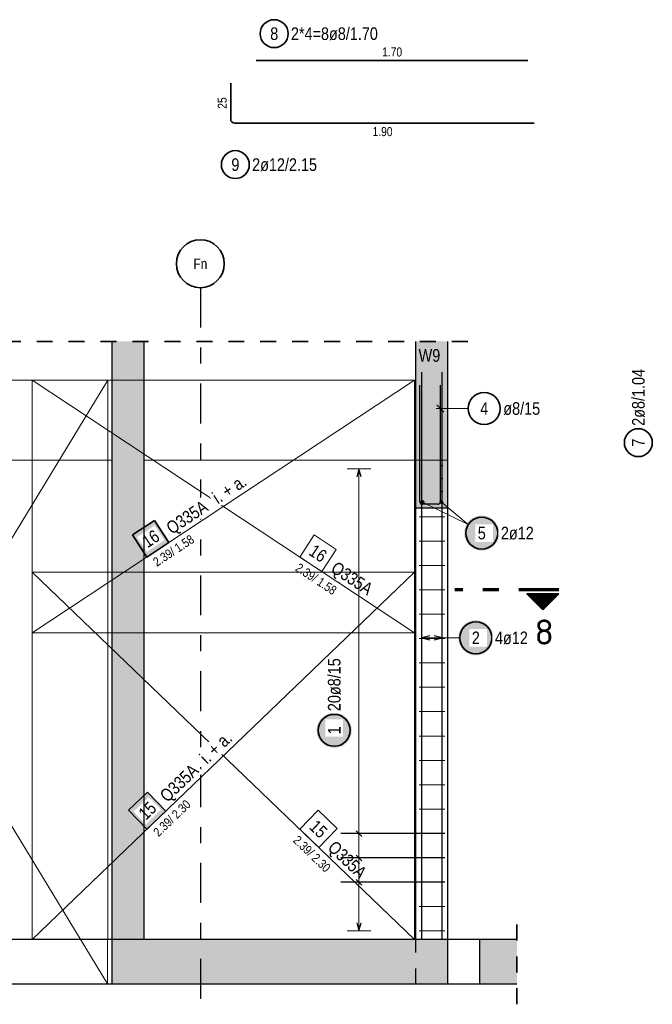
# Model space of a CAD drawing. Header units: millimetres. Extents: x -12.7 to 49.1, y -8.7 to 26.3.
# Tile 23 of 35: x 24.7 to 28.6, y 8.3 to 14.5. Entities that reach past the tile are written whole.
import ezdxf
from ezdxf.enums import TextEntityAlignment as Align

# ---------------------------------------------------------------- set-up
doc = ezdxf.new("R2010")
doc.units = ezdxf.units.MM
doc.linetypes.add('DASHDOTX2', pattern=[2, 1, -0.5, 0, -0.5])
doc.linetypes.add('HIDDEN', pattern=[0.375, 0.25, -0.125])
doc.layers.add('nplo Bewehrung', color=7, linetype='Continuous', lineweight=20)
doc.styles.add('Arial Narrow', font='ARIALN.TTF')
doc.styles.add('isocp', font='isocp', dxfattribs={"width": 1.1})
doc.linetypes.add('STRAKON_Linetype_13', pattern='A,15,[130,ltypeshp.shx,S=1.875,R=-30,X=0,Y=0],-1.875,[130,ltypeshp.shx,S=1.875,R=-30,X=0,Y=0]', length=16.875)

msp = doc.modelspace()

# ---------------------------------------------------------------- hatches: boundary and pattern name
at = {"lineweight": 13, "true_color": 0xf08e8e}
for points in [[(25.4592, 11.7252), (25.4592, 12.468), (25.2592, 12.468), (25.2592, 11.7252)], [(25.2592, 8.7252), (25.4592, 8.7252), (25.4592, 11.7252), (25.2592, 11.7252)]]:
    msp.add_hatch(color=11, dxfattribs=at).paths.add_polyline_path(points)
at = {"lineweight": 13, "true_color": 0xd7ffd7}
for points in [[(27.1615, 11.7252), (27.3615, 11.7252), (27.3615, 12.468), (27.1615, 12.468)], [(27.3616, 11.4252), (27.3615, 11.7252), (27.1615, 11.7252), (27.1616, 11.4252)], [(25.2592, 8.4452), (27.3615, 8.4452), (27.3615, 8.7252), (25.2592, 8.7252)], [(27.5615, 8.4452), (27.794, 8.4452), (27.794, 8.7252), (27.5615, 8.7252)]]:
    msp.add_hatch(color=254, dxfattribs=at).paths.add_polyline_path(points)
at = {"lineweight": 25, "true_color": 0xffffff}
for points in [[(25.5236, 11.3478), (25.386, 11.2569), (25.4769, 11.1192), (25.6146, 11.2101)], [(27.6462, 10.6133), (27.6461, 10.6171), (27.6459, 10.6209), (27.6456, 10.6248), (27.6451, 10.6286), (27.6445, 10.6324), (27.6438, 10.6361), (27.6429, 10.6399), (27.6419, 10.6436), (27.6408, 10.6473), (27.6395, 10.6509), (27.6381, 10.6545), (27.6366, 10.658), (27.635, 10.6615), (27.6333, 10.6649), (27.6314, 10.6683), (27.6294, 10.6716), (27.6274, 10.6748), (27.6251, 10.6779), (27.6228, 10.681), (27.6204, 10.684), (27.6179, 10.6869), (27.6153, 10.6897), (27.6126, 10.6924), (27.6098, 10.695), (27.6069, 10.6975), (27.6039, 10.6999), (27.6008, 10.7023), (27.5977, 10.7045), (27.5944, 10.7065), (27.5912, 10.7085), (27.5878, 10.7104), (27.5844, 10.7121), (27.5809, 10.7138), (27.5774, 10.7153), (27.5738, 10.7166), (27.5701, 10.7179), (27.5665, 10.719), (27.5628, 10.72), (27.559, 10.7209), (27.5553, 10.7216), (27.5515, 10.7222), (27.5477, 10.7227), (27.5438, 10.723), (27.54, 10.7232), (27.5362, 10.7233), (27.5323, 10.7232), (27.5285, 10.723), (27.5247, 10.7227), (27.5208, 10.7222), (27.5171, 10.7216), (27.5133, 10.7209), (27.5095, 10.72), (27.5058, 10.719), (27.5022, 10.7179), (27.4985, 10.7166), (27.4949, 10.7153), (27.4914, 10.7138), (27.4879, 10.7121), (27.4845, 10.7104), (27.4812, 10.7085), (27.4779, 10.7065), (27.4746, 10.7045), (27.4715, 10.7023), (27.4684, 10.6999), (27.4654, 10.6975), (27.4626, 10.695), (27.4597, 10.6924), (27.457, 10.6897), (27.4544, 10.6869), (27.4519, 10.684), (27.4495, 10.681), (27.4472, 10.6779), (27.445, 10.6748), (27.4429, 10.6716), (27.4409, 10.6683), (27.439, 10.6649), (27.4373, 10.6615), (27.4357, 10.658), (27.4342, 10.6545), (27.4328, 10.6509), (27.4315, 10.6473), (27.4304, 10.6436), (27.4294, 10.6399), (27.4286, 10.6361), (27.4278, 10.6324), (27.4272, 10.6286), (27.4268, 10.6248), (27.4264, 10.6209), (27.4262, 10.6171), (27.4262, 10.6133), (27.4262, 10.6094), (27.4264, 10.6056), (27.4268, 10.6018), (27.4272, 10.598), (27.4278, 10.5942), (27.4286, 10.5904), (27.4294, 10.5866), (27.4304, 10.5829), (27.4315, 10.5793), (27.4328, 10.5756), (27.4342, 10.5721), (27.4357, 10.5685), (27.4373, 10.565), (27.439, 10.5616), (27.4409, 10.5583), (27.4429, 10.555), (27.445, 10.5517), (27.4472, 10.5486), (27.4495, 10.5455), (27.4519, 10.5426), (27.4544, 10.5397), (27.457, 10.5368), (27.4597, 10.5341), (27.4626, 10.5315), (27.4654, 10.529), (27.4684, 10.5266), (27.4715, 10.5243), (27.4746, 10.5221), (27.4779, 10.52), (27.4812, 10.518), (27.4845, 10.5161), (27.4879, 10.5144), (27.4914, 10.5128), (27.4949, 10.5113), (27.4985, 10.5099), (27.5022, 10.5086), (27.5058, 10.5075), (27.5095, 10.5065), (27.5133, 10.5057), (27.5171, 10.5049), (27.5208, 10.5043), (27.5247, 10.5039), (27.5285, 10.5035), (27.5323, 10.5033), (27.5362, 10.5033), (27.54, 10.5033), (27.5438, 10.5035), (27.5477, 10.5039), (27.5515, 10.5043), (27.5553, 10.5049), (27.559, 10.5057), (27.5628, 10.5065), (27.5665, 10.5075), (27.5701, 10.5086), (27.5738, 10.5099), (27.5774, 10.5113), (27.5809, 10.5128), (27.5844, 10.5144), (27.5878, 10.5161), (27.5912, 10.518), (27.5944, 10.52), (27.5977, 10.5221), (27.6008, 10.5243), (27.6039, 10.5266), (27.6069, 10.529), (27.6098, 10.5315), (27.6126, 10.5341), (27.6153, 10.5368), (27.6179, 10.5397), (27.6204, 10.5426), (27.6228, 10.5455), (27.6251, 10.5486), (27.6274, 10.5517), (27.6294, 10.555), (27.6314, 10.5583), (27.6333, 10.5616), (27.635, 10.565), (27.6366, 10.5685), (27.6381, 10.5721), (27.6395, 10.5756), (27.6408, 10.5793), (27.6419, 10.5829), (27.6429, 10.5866), (27.6438, 10.5904), (27.6445, 10.5942), (27.6451, 10.598), (27.6456, 10.6018), (27.6459, 10.6056)], [(26.7596, 10.0347), (26.7595, 10.0385), (26.7593, 10.0424), (26.759, 10.0462), (26.7585, 10.05), (26.7579, 10.0538), (26.7572, 10.0576), (26.7563, 10.0613), (26.7553, 10.065), (26.7542, 10.0687), (26.7529, 10.0723), (26.7516, 10.0759), (26.7501, 10.0794), (26.7484, 10.0829), (26.7467, 10.0863), (26.7448, 10.0897), (26.7429, 10.093), (26.7408, 10.0962), (26.7386, 10.0994), (26.7363, 10.1024), (26.7338, 10.1054), (26.7313, 10.1083), (26.7287, 10.1111), (26.726, 10.1138), (26.7232, 10.1165), (26.7203, 10.119), (26.7173, 10.1214), (26.7142, 10.1237), (26.7111, 10.1259), (26.7079, 10.128), (26.7046, 10.13), (26.7012, 10.1318), (26.6978, 10.1336), (26.6943, 10.1352), (26.6908, 10.1367), (26.6872, 10.1381), (26.6836, 10.1393), (26.6799, 10.1404), (26.6762, 10.1414), (26.6724, 10.1423), (26.6687, 10.143), (26.6649, 10.1436), (26.6611, 10.1441), (26.6573, 10.1444), (26.6534, 10.1446), (26.6496, 10.1447), (26.6457, 10.1446), (26.6419, 10.1444), (26.6381, 10.1441), (26.6343, 10.1436), (26.6305, 10.143), (26.6267, 10.1423), (26.623, 10.1414), (26.6193, 10.1404), (26.6156, 10.1393), (26.612, 10.1381), (26.6084, 10.1367), (26.6048, 10.1352), (26.6014, 10.1336), (26.5979, 10.1318), (26.5946, 10.13), (26.5913, 10.128), (26.5881, 10.1259), (26.5849, 10.1237), (26.5819, 10.1214), (26.5789, 10.119), (26.576, 10.1165), (26.5732, 10.1138), (26.5705, 10.1111), (26.5678, 10.1083), (26.5653, 10.1054), (26.5629, 10.1024), (26.5606, 10.0994), (26.5584, 10.0962), (26.5563, 10.093), (26.5543, 10.0897), (26.5525, 10.0863), (26.5507, 10.0829), (26.5491, 10.0794), (26.5476, 10.0759), (26.5462, 10.0723), (26.545, 10.0687), (26.5438, 10.065), (26.5428, 10.0613), (26.542, 10.0576), (26.5412, 10.0538), (26.5406, 10.05), (26.5402, 10.0462), (26.5398, 10.0424), (26.5396, 10.0385), (26.5396, 10.0347), (26.5396, 10.0309), (26.5398, 10.027), (26.5402, 10.0232), (26.5406, 10.0194), (26.5412, 10.0156), (26.542, 10.0118), (26.5428, 10.0081), (26.5438, 10.0044), (26.545, 10.0007), (26.5462, 9.9971), (26.5476, 9.9935), (26.5491, 9.99), (26.5507, 9.9865), (26.5525, 9.9831), (26.5543, 9.9797), (26.5563, 9.9764), (26.5584, 9.9732), (26.5606, 9.9701), (26.5629, 9.967), (26.5653, 9.964), (26.5678, 9.9611), (26.5705, 9.9583), (26.5732, 9.9556), (26.576, 9.953), (26.5789, 9.9504), (26.5819, 9.948), (26.5849, 9.9457), (26.5881, 9.9435), (26.5913, 9.9414), (26.5946, 9.9394), (26.5979, 9.9376), (26.6014, 9.9358), (26.6048, 9.9342), (26.6084, 9.9327), (26.612, 9.9313), (26.6156, 9.9301), (26.6193, 9.929), (26.623, 9.928), (26.6267, 9.9271), (26.6305, 9.9264), (26.6343, 9.9258), (26.6381, 9.9253), (26.6419, 9.925), (26.6457, 9.9248), (26.6496, 9.9247), (26.6534, 9.9248), (26.6573, 9.925), (26.6611, 9.9253), (26.6649, 9.9258), (26.6687, 9.9264), (26.6724, 9.9271), (26.6762, 9.928), (26.6799, 9.929), (26.6836, 9.9301), (26.6872, 9.9313), (26.6908, 9.9327), (26.6943, 9.9342), (26.6978, 9.9358), (26.7012, 9.9376), (26.7046, 9.9394), (26.7079, 9.9414), (26.7111, 9.9435), (26.7142, 9.9457), (26.7173, 9.948), (26.7203, 9.9504), (26.7232, 9.953), (26.726, 9.9556), (26.7287, 9.9583), (26.7313, 9.9611), (26.7338, 9.964), (26.7363, 9.967), (26.7386, 9.9701), (26.7408, 9.9732), (26.7429, 9.9764), (26.7448, 9.9797), (26.7467, 9.9831), (26.7484, 9.9865), (26.7501, 9.99), (26.7516, 9.9935), (26.7529, 9.9971), (26.7542, 10.0007), (26.7553, 10.0044), (26.7563, 10.0081), (26.7572, 10.0118), (26.7579, 10.0156), (26.7585, 10.0194), (26.759, 10.0232), (26.7593, 10.027)]]:
    msp.add_hatch(color=7, dxfattribs=at).paths.add_polyline_path(points)
at = {"lineweight": 50, "true_color": 0xffffff}
msp.add_hatch(color=7, dxfattribs=at).paths.add_polyline_path([(27.6833, 11.269), (27.6832, 11.2729), (27.683, 11.2767), (27.6827, 11.2805), (27.6822, 11.2843), (27.6816, 11.2881), (27.6809, 11.2919), (27.68, 11.2956), (27.679, 11.2993), (27.6779, 11.303), (27.6766, 11.3066), (27.6753, 11.3102), (27.6738, 11.3138), (27.6721, 11.3172), (27.6704, 11.3207), (27.6685, 11.324), (27.6666, 11.3273), (27.6645, 11.3305), (27.6623, 11.3337), (27.66, 11.3367), (27.6575, 11.3397), (27.655, 11.3426), (27.6524, 11.3454), (27.6497, 11.3482), (27.6469, 11.3508), (27.644, 11.3533), (27.641, 11.3557), (27.6379, 11.358), (27.6348, 11.3602), (27.6316, 11.3623), (27.6283, 11.3643), (27.6249, 11.3661), (27.6215, 11.3679), (27.618, 11.3695), (27.6145, 11.371), (27.6109, 11.3724), (27.6073, 11.3736), (27.6036, 11.3748), (27.5999, 11.3758), (27.5961, 11.3766), (27.5924, 11.3774), (27.5886, 11.378), (27.5848, 11.3784), (27.5809, 11.3788), (27.5771, 11.379), (27.5733, 11.379), (27.5694, 11.379), (27.5656, 11.3788), (27.5618, 11.3784), (27.558, 11.378), (27.5542, 11.3774), (27.5504, 11.3766), (27.5467, 11.3758), (27.543, 11.3748), (27.5393, 11.3736), (27.5357, 11.3724), (27.5321, 11.371), (27.5285, 11.3695), (27.5251, 11.3679), (27.5216, 11.3661), (27.5183, 11.3643), (27.515, 11.3623), (27.5118, 11.3602), (27.5086, 11.358), (27.5056, 11.3557), (27.5026, 11.3533), (27.4997, 11.3508), (27.4969, 11.3482), (27.4941, 11.3454), (27.4915, 11.3426), (27.489, 11.3397), (27.4866, 11.3367), (27.4843, 11.3337), (27.4821, 11.3305), (27.48, 11.3273), (27.478, 11.324), (27.4761, 11.3207), (27.4744, 11.3172), (27.4728, 11.3138), (27.4713, 11.3102), (27.4699, 11.3066), (27.4687, 11.303), (27.4675, 11.2993), (27.4665, 11.2956), (27.4657, 11.2919), (27.4649, 11.2881), (27.4643, 11.2843), (27.4639, 11.2805), (27.4635, 11.2767), (27.4633, 11.2729), (27.4633, 11.269), (27.4633, 11.2652), (27.4635, 11.2614), (27.4639, 11.2575), (27.4643, 11.2537), (27.4649, 11.2499), (27.4657, 11.2462), (27.4665, 11.2424), (27.4675, 11.2387), (27.4687, 11.235), (27.4699, 11.2314), (27.4713, 11.2278), (27.4728, 11.2243), (27.4744, 11.2208), (27.4761, 11.2174), (27.478, 11.214), (27.48, 11.2107), (27.4821, 11.2075), (27.4843, 11.2044), (27.4866, 11.2013), (27.489, 11.1983), (27.4915, 11.1954), (27.4941, 11.1926), (27.4969, 11.1899), (27.4997, 11.1873), (27.5026, 11.1848), (27.5056, 11.1823), (27.5086, 11.18), (27.5118, 11.1778), (27.515, 11.1757), (27.5183, 11.1738), (27.5216, 11.1719), (27.5251, 11.1702), (27.5285, 11.1685), (27.5321, 11.167), (27.5357, 11.1657), (27.5393, 11.1644), (27.543, 11.1633), (27.5467, 11.1623), (27.5504, 11.1614), (27.5542, 11.1607), (27.558, 11.1601), (27.5618, 11.1596), (27.5656, 11.1593), (27.5694, 11.1591), (27.5733, 11.159), (27.5771, 11.1591), (27.5809, 11.1593), (27.5848, 11.1596), (27.5886, 11.1601), (27.5924, 11.1607), (27.5961, 11.1614), (27.5999, 11.1623), (27.6036, 11.1633), (27.6073, 11.1644), (27.6109, 11.1657), (27.6145, 11.167), (27.618, 11.1685), (27.6215, 11.1702), (27.6249, 11.1719), (27.6283, 11.1738), (27.6316, 11.1757), (27.6348, 11.1778), (27.6379, 11.18), (27.641, 11.1823), (27.644, 11.1848), (27.6469, 11.1873), (27.6497, 11.1899), (27.6524, 11.1926), (27.655, 11.1954), (27.6575, 11.1983), (27.66, 11.2013), (27.6623, 11.2044), (27.6645, 11.2075), (27.6666, 11.2107), (27.6685, 11.214), (27.6704, 11.2174), (27.6721, 11.2208), (27.6738, 11.2243), (27.6753, 11.2278), (27.6766, 11.2314), (27.6779, 11.235), (27.679, 11.2387), (27.68, 11.2424), (27.6809, 11.2462), (27.6816, 11.2499), (27.6822, 11.2537), (27.6827, 11.2575), (27.683, 11.2614)])
at = {"lineweight": 50}
h = msp.add_hatch(dxfattribs=at)
h.set_pattern_fill('Mau', color=4, scale=0.01, angle=270, style=0, pattern_type=2)
h.set_pattern_definition([(270, (0, 0), (0.01, -2e-18), [])])
h.paths.add_polyline_path([(27.8553, 10.8891), (27.9553, 10.7891), (28.0553, 10.8891)])
at = {"lineweight": 18, "true_color": 0xffffff}
msp.add_hatch(color=7, dxfattribs=at).paths.add_polyline_path([(25.4815, 9.6485), (25.3625, 9.5341), (25.4769, 9.4152), (25.5958, 9.5295)])

# ---------------------------------------------------------------- linework, layer by layer
at = {"color": 2, "linetype": 'Continuous', "lineweight": 35}
for p, q in [((26.1613, 14.2264), (27.8613, 14.2264)), ((26.0013, 14.0845), (26.0013, 13.8585)), ((26.0253, 13.8345), (27.9013, 13.8345)), ((25.5236, 11.3478), (25.386, 11.2569)), ((25.6146, 11.2101), (25.5236, 11.3478)), ((25.386, 11.2569), (25.4769, 11.1192)), ((25.4769, 11.1192), (25.6146, 11.2101)), ((28.0553, 10.8891), (27.8553, 10.8891)), ((27.9553, 10.7891), (27.8553, 10.8891)), ((28.0553, 10.8891), (27.9553, 10.7891)), ((25.4815, 9.6485), (25.3625, 9.5341)), ((25.5958, 9.5295), (25.4815, 9.6485)), ((25.3625, 9.5341), (25.4769, 9.4152)), ((25.4769, 9.4152), (25.5958, 9.5295))]:
    msp.add_line(p, q, dxfattribs=at)
at = {"color": 3, "linetype": 'DASHDOTX2', "lineweight": 25, "ltscale": 0.25}
msp.add_line((25.8115, 12.8045), (25.8115, 8.3352), dxfattribs=at)
at = {"color": 2, "linetype": 'HIDDEN', "lineweight": 35, "ltscale": 0.25}
for p, q in [((27.2866, 12.468), (21.2865, 12.468)), ((27.4866, 12.468), (27.0366, 12.468)), ((27.794, 8.3202), (27.794, 8.8502))]:
    msp.add_line(p, q, dxfattribs=at)
at = {"color": 3, "linetype": 'Continuous', "lineweight": 25}
for p, q in [((25.2592, 11.7252), (25.2592, 12.468)), ((25.4592, 11.7252), (25.4592, 12.468)), ((27.1615, 11.7252), (27.1615, 12.468)), ((27.3615, 11.7252), (27.3615, 12.468)), ((27.1976, 8.7252), (27.1976, 12.2752)), ((27.3256, 8.7252), (27.3256, 12.2752)), ((27.3256, 8.7252), (27.3256, 12.2752)), ((27.1856, 11.4652), (27.1856, 12.1952)), ((27.3136, 12.1952), (27.3136, 11.4652)), ((27.2915, 12.0706), (27.3357, 12.0264)), ((25.2592, 8.7252), (25.2592, 11.7252)), ((27.1615, 11.4252), (27.1615, 11.7252)), ((27.3615, 11.4252), (27.3615, 11.7252)), ((26.8046, 11.6712), (26.7912, 11.6212)), ((26.818, 11.6212), (26.8046, 11.6712)), ((27.1615, 8.7252), (27.1615, 11.4252)), ((27.3616, 11.4252), (27.1616, 11.4252)), ((27.2976, 11.4492), (27.2016, 11.4492)), ((27.3615, 8.7252), (27.3615, 11.4252)), ((27.2476, 10.6267), (27.1976, 10.6133)), ((27.1976, 10.6133), (27.2476, 10.5999)), ((27.3256, 10.6133), (27.2756, 10.6267)), ((27.3256, 10.6133), (27.2756, 10.6267)), ((27.2756, 10.5999), (27.3256, 10.6133)), ((27.2756, 10.5999), (27.3256, 10.6133)), ((27.3415, 9.388), (26.6915, 9.388)), ((26.7869, 9.4057), (26.8223, 9.3704)), ((26.7869, 9.2535), (26.8223, 9.2181)), ((27.3415, 9.2358), (26.6915, 9.2358)), ((27.3415, 9.0836), (26.6915, 9.0836)), ((26.7869, 9.1013), (26.8223, 9.0659)), ((26.7912, 8.8292), (26.8046, 8.7792)), ((26.8046, 8.7792), (26.818, 8.8292)), ((25.2592, 8.7252), (24.5592, 8.7252)), ((27.3616, 8.7252), (25.2592, 8.7252)), ((25.2592, 8.4452), (25.2592, 8.7252)), ((27.3615, 8.4452), (27.3615, 8.7252)), ((27.5615, 8.7252), (27.3616, 8.7252)), ((27.794, 8.7252), (27.5615, 8.7252)), ((27.5615, 8.4452), (27.5615, 8.7252)), ((25.2592, 8.4452), (24.5592, 8.4452)), ((27.3615, 8.4452), (25.2592, 8.4452)), ((27.5615, 8.4452), (27.3615, 8.4452)), ((27.794, 8.4452), (27.5615, 8.4452))]:
    msp.add_line(p, q, dxfattribs=at)
at = {"color": 7, "linetype": 'Continuous', "lineweight": 18}
for p, q in [((25.2315, 12.2252), (22.9315, 12.2252)), ((22.9315, 8.4452), (25.2315, 12.2252)), ((27.1515, 12.2252), (24.7592, 12.2252)), ((24.7592, 12.2252), (24.7592, 10.6452)), ((24.7592, 10.6452), (27.1515, 12.2252)), ((25.2315, 8.7252), (25.2315, 12.2252)), ((25.2315, 12.2252), (25.2315, 12.2252)), ((27.1515, 10.6452), (27.1515, 12.2252)), ((27.1515, 11.0252), (24.7592, 11.0252)), ((24.7592, 11.0252), (24.7592, 8.7252)), ((27.1515, 8.7252), (27.1515, 11.0252)), ((24.7592, 10.6452), (27.1515, 10.6452)), ((27.1515, 10.6452), (27.1515, 10.6452)), ((24.7592, 8.7252), (27.1515, 8.7252)), ((24.7592, 8.7252), (24.7592, 8.7252)), ((25.2292, 8.4452), (25.2292, 8.7252)), ((25.2292, 8.7252), (25.2315, 8.7252)), ((22.9315, 8.4452), (25.2292, 8.4452))]:
    msp.add_line(p, q, dxfattribs=at)
at = {"color": 9, "linetype": 'Continuous', "lineweight": 0}
for p, q in [((25.2315, 12.2252), (22.9315, 12.2252)), ((25.2292, 8.4491), (22.9315, 12.2252)), ((27.1515, 12.2252), (24.7592, 12.2252)), ((24.7592, 12.2252), (24.7592, 10.6452)), ((24.7592, 12.2252), (27.1515, 10.6452)), ((25.2315, 8.7252), (25.2315, 12.2252)), ((27.1515, 10.6452), (27.1515, 12.2252)), ((26.5248, 11.2569), (26.4338, 11.1192)), ((26.6624, 11.1659), (26.5248, 11.2569)), ((26.5715, 11.0283), (26.6624, 11.1659)), ((26.4338, 11.1192), (26.5715, 11.0283)), ((27.1515, 11.0252), (24.7592, 11.0252)), ((24.7592, 11.0252), (24.7592, 8.7252)), ((27.1515, 8.7252), (27.1515, 11.0252)), ((24.7592, 10.6452), (27.1515, 10.6452)), ((27.1515, 10.6452), (27.1515, 10.6452)), ((26.5482, 9.5341), (26.4338, 9.4152)), ((26.6671, 9.4198), (26.5482, 9.5341)), ((26.4338, 9.4152), (26.5528, 9.3008)), ((26.5528, 9.3008), (26.6671, 9.4198)), ((24.7592, 8.7252), (27.1515, 8.7252)), ((24.7592, 8.7252), (24.7592, 8.7252)), ((25.2292, 8.4452), (25.2292, 8.7252)), ((25.2292, 8.7252), (25.2315, 8.7252)), ((22.9315, 8.4452), (25.2292, 8.4452))]:
    msp.add_line(p, q, dxfattribs=at)
at = {"color": 5, "linetype": 'Continuous', "lineweight": 18}
for p, q in [((27.4883, 12.0485), (27.2886, 12.0485)), ((26.8796, 11.6712), (26.7296, 11.6712)), ((26.8046, 8.7792), (26.8046, 11.6712)), ((27.2025, 11.4632), (27.489, 11.3229)), ((27.3205, 11.4632), (27.489, 11.3229)), ((27.1976, 10.6883), (27.1976, 10.5383)), ((27.3256, 10.5383), (27.3256, 10.6883)), ((27.3256, 10.5383), (27.3256, 10.6883)), ((27.3256, 10.6133), (27.1976, 10.6133)), ((27.4362, 10.6133), (27.3256, 10.6133)), ((26.7296, 9.388), (26.8796, 9.388)), ((26.7296, 9.2358), (26.8796, 9.2358)), ((26.7296, 9.0836), (26.8796, 9.0836)), ((26.7296, 8.7792), (26.8796, 8.7792))]:
    msp.add_line(p, q, dxfattribs=at)
at = {"color": 6, "linetype": 'STRAKON_Linetype_13', "lineweight": 13, "ltscale": 0.01}
for p, q in [((21.4115, 11.7252), (25.2592, 11.7252)), ((25.4592, 11.7252), (27.1615, 11.7252)), ((27.1615, 11.7252), (27.3615, 11.7252))]:
    msp.add_line(p, q, dxfattribs=at)
at = {"color": 1, "linetype": 'DASHDOTX2', "lineweight": 70, "ltscale": 0.25}
msp.add_line((28.0553, 10.9141), (27.4053, 10.9141), dxfattribs=at)
at = {"color": 3, "linetype": 'HIDDEN', "lineweight": 25, "ltscale": 0.25}
msp.add_line((27.1615, 8.4452), (27.1615, 8.7252), dxfattribs=at)
at = {"color": 2, "linetype": 'Continuous', "lineweight": 35}
for centre, radius in [((26.2736, 14.3939), 0.0875), ((26.0304, 13.5746), 0.0875), ((25.8115, 12.9545), 0.15), ((27.5883, 12.0485), 0.1), ((28.5538, 11.8347), 0.0875), ((27.5733, 11.269), 0.1), ((27.5362, 10.6133), 0.1), ((26.6496, 10.0347), 0.1)]:
    msp.add_circle(centre, radius, dxfattribs=at)
at = {"color": 4, "linetype": 'Continuous', "lineweight": 50}
for centre, radius in [((27.2025, 11.4632), 0.006), ((27.2025, 11.4632), 0.006), ((27.2025, 11.4632), 0.0054), ((27.2025, 11.4632), 0.0042), ((27.2025, 11.4632), 0.003), ((27.2025, 11.4632), 0.0018), ((27.2025, 11.4632), 0.0006), ((27.3205, 11.4632), 0.006), ((27.3205, 11.4632), 0.006), ((27.3205, 11.4632), 0.0054), ((27.3205, 11.4632), 0.0042), ((27.3205, 11.4632), 0.003), ((27.3205, 11.4632), 0.0018), ((27.3205, 11.4632), 0.0006)]:
    msp.add_circle(centre, radius, dxfattribs=at)
at = {"color": 2, "linetype": 'Continuous', "lineweight": 35}
msp.add_arc((26.0253, 13.8585), 0.024, 180, 270, dxfattribs=at)
at = {"color": 3, "linetype": 'Continuous', "lineweight": 25}
for centre, start, end in [((27.2016, 11.4652), 179.99934, 270), ((27.2976, 11.4652), 270, 0)]:
    msp.add_arc(centre, 0.016, start, end, dxfattribs=at)
at = {"layer": 'nplo Bewehrung', "color": 9, "linetype": 'Continuous', "lineweight": 0}
for p, q in [((27.1816, 11.3712), (27.3416, 11.3712)), ((27.1816, 11.2187), (27.3416, 11.2187)), ((27.1816, 11.0662), (27.3416, 11.0662)), ((27.1816, 10.9138), (27.3416, 10.9138)), ((27.1816, 10.7613), (27.3416, 10.7613)), ((27.1816, 10.6088), (27.3416, 10.6088)), ((27.1816, 10.4564), (27.3416, 10.4564)), ((27.1816, 10.3039), (27.3416, 10.3039)), ((27.1816, 10.1514), (27.3416, 10.1514)), ((27.1816, 9.999), (27.3416, 9.999)), ((27.1816, 9.8465), (27.3416, 9.8465)), ((27.1816, 9.694), (27.3416, 9.694)), ((27.1816, 9.5415), (27.3416, 9.5415)), ((27.1816, 9.3891), (27.3416, 9.3891)), ((27.1816, 9.2366), (27.3416, 9.2366)), ((27.1816, 9.0841), (27.3416, 9.0841)), ((27.1816, 8.9317), (27.3416, 8.9317)), ((27.1816, 8.7792), (27.3416, 8.7792))]:
    msp.add_line(p, q, dxfattribs=at)
for centre in [(27.3245, 11.6912), (27.3245, 11.6912), (27.3245, 11.6102), (27.3245, 11.6102), (27.3245, 11.5292), (27.3245, 11.5292)]:
    msp.add_circle(centre, 0.004, dxfattribs=at)

# ---------------------------------------------------------------- texts
at = {"color": 3, "lineweight": 25, "style": 'Arial Narrow'}
msp.add_text('Fn', height=0.065, dxfattribs=at).set_placement((25.8115, 12.9545), align=Align.MIDDLE_CENTER)
at = {"color": 9, "lineweight": 0, "style": 'Arial Narrow'}
msp.add_text('W9', height=0.07875, dxfattribs=at).set_placement((27.1781, 12.3411))
at = {"color": 2, "lineweight": 35, "style": 'isocp', "width": 1.15}
msp.add_text('8', height=0.1575, dxfattribs=at).set_placement((27.9644, 10.5709), align=Align.CENTER)
at = {"color": 2, "lineweight": 35, "attachment_point": 1, "line_spacing_factor": 0.9, "style": 'Arial Narrow'}
for s, insert, char_height in [('8', (26.2488, 14.4333), 0.0788), ('2*4=8ø8/1.70', (26.3786, 14.4333), 0.07875), ('2ø12/2.15', (26.1354, 13.6139), 0.07875), ('9', (26.0056, 13.6139), 0.0788), ('4', (27.5635, 12.0878), 0.0788), ('ø8/15', (27.7083, 12.0878), 0.07875)]:
    msp.add_mtext(s, dxfattribs=dict(at, insert=insert, char_height=char_height))
at = {"color": 3, "lineweight": 25, "char_height": 0.05625, "attachment_point": 1, "line_spacing_factor": 0.9, "style": 'Arial Narrow'}
for s, insert in [('1.70', (26.9494, 14.3076)), ('1.90', (26.8894, 13.8095))]:
    msp.add_mtext(s, dxfattribs=dict(at, insert=insert))
at = {"color": 3, "lineweight": 25, "insert": (25.9201, 13.9241), "char_height": 0.05625, "attachment_point": 1, "rotation": 90, "line_spacing_factor": 0.9, "style": 'Arial Narrow'}
msp.add_mtext('25', dxfattribs=at)
at = {"color": 2, "lineweight": 35, "attachment_point": 1, "rotation": 90, "line_spacing_factor": 0.9, "style": 'Arial Narrow'}
for s, insert, char_height in [('2ø8/1.04', (28.5144, 11.9397), 0.07875), ('7', (28.5144, 11.8099), 0.0788)]:
    msp.add_mtext(s, dxfattribs=dict(at, insert=insert, char_height=char_height))
at = {"color": 9, "lineweight": 0, "attachment_point": 1, "line_spacing_factor": 0.9, "style": 'Arial Narrow'}
for s, insert, char_height, rotation in [('16', (26.5284, 11.2028), 0.07875, 326.55786), (' 2.39/ 1.58', (26.4173, 11.0942), 0.05625, 326.55786), ('Q335A', (26.6659, 11.0963), 0.07875, 326.55786), ('15', (26.542, 9.4803), 0.07875, 316.12783), (' 2.39/ 2.30', (26.413, 9.3936), 0.05625, 316.12783), ('Q335A', (26.6579, 9.3506), 0.07875, 316.12783)]:
    msp.add_mtext(s, dxfattribs=dict(at, insert=insert, char_height=char_height, rotation=rotation))

# ---------------------------------------------------------------- next in the draw order: texts
at = {"color": 2, "lineweight": 35, "attachment_point": 1, "line_spacing_factor": 0.9, "style": 'Arial Narrow', "bg_fill": 3, "box_fill_scale": 1.2, "bg_fill_color": 256, "bg_fill_true_color": 13158600, "bg_fill_transparency": 0}
for s, insert, char_height, rotation in [('16', (25.4372, 11.239), 0.07875, 33.44209), ('20ø8/15', (26.6102, 10.1547), 0.07875, 90), ('1', (26.6102, 10.0099), 0.0788, 90)]:
    msp.add_mtext(s, dxfattribs=dict(at, insert=insert, char_height=char_height, rotation=rotation))
for s, insert, char_height in [('5', (27.5485, 11.3084), 0.0788), ('2ø12', (27.6933, 11.3084), 0.07875), ('2', (27.5113, 10.6526), 0.0788), ('4ø12', (27.6562, 10.6526), 0.07875)]:
    msp.add_mtext(s, dxfattribs=dict(at, insert=insert, char_height=char_height))

# ---------------------------------------------------------------- next in the draw order: linework, layer by layer
at = {"color": 9, "linetype": 'Continuous', "lineweight": 0}
msp.add_line((27.1515, 8.7252), (24.7592, 11.0252), dxfattribs=at)
at = {"color": 7, "linetype": 'Continuous', "lineweight": 18}
msp.add_line((27.1515, 11.0252), (24.7592, 8.7252), dxfattribs=at)

# ---------------------------------------------------------------- next in the draw order: texts
at = {"color": 2, "lineweight": 35, "insert": (25.5891, 11.3236), "char_height": 0.07875, "attachment_point": 1, "rotation": 33.44209, "line_spacing_factor": 0.9, "style": 'Arial Narrow', "bg_fill": 3, "box_fill_scale": 1.2, "bg_fill_color": 256, "bg_fill_true_color": 13158600, "bg_fill_transparency": 0}
msp.add_mtext('Q335A', dxfattribs=at)

# ---------------------------------------------------------------- next in the draw order: texts
at = {"color": 3, "lineweight": 25, "insert": (25.8766, 11.515), "char_height": 0.08, "attachment_point": 1, "rotation": 33.44209, "line_spacing_factor": 0.9, "style": 'Arial Narrow', "bg_fill": 3, "box_fill_scale": 1.2, "bg_fill_color": 256, "bg_fill_true_color": 13158600, "bg_fill_transparency": 0}
msp.add_mtext('i. + a.', dxfattribs=at)
at = {"color": 2, "lineweight": 35, "attachment_point": 1, "line_spacing_factor": 0.9, "style": 'Arial Narrow', "bg_fill": 3, "box_fill_scale": 1.2, "bg_fill_color": 256, "bg_fill_true_color": 13158600, "bg_fill_transparency": 0}
for s, insert, char_height, rotation in [(' 2.39/ 1.58', (25.4934, 11.0942), 0.05625, 33.44209), ('15', (25.4161, 9.5258), 0.07875, 43.87217)]:
    msp.add_mtext(s, dxfattribs=dict(at, insert=insert, char_height=char_height, rotation=rotation))

# ---------------------------------------------------------------- next in the draw order: linework, layer by layer
at = {"color": 3, "linetype": 'Continuous', "lineweight": 25}
msp.add_line((25.4592, 8.7252), (25.4592, 11.7252), dxfattribs=at)

# ---------------------------------------------------------------- next in the draw order: texts
at = {"color": 2, "lineweight": 35, "insert": (25.5502, 9.6365), "char_height": 0.07875, "attachment_point": 1, "rotation": 43.87217, "line_spacing_factor": 0.9, "style": 'Arial Narrow', "bg_fill": 3, "box_fill_scale": 1.2, "bg_fill_color": 256, "bg_fill_true_color": 13158600, "bg_fill_transparency": 0}
msp.add_mtext('Q335A', dxfattribs=at)

# ---------------------------------------------------------------- next in the draw order: texts
at = {"color": 3, "lineweight": 25, "insert": (25.7983, 9.8768), "char_height": 0.08, "attachment_point": 1, "rotation": 43.87217, "line_spacing_factor": 0.9, "style": 'Arial Narrow', "bg_fill": 3, "box_fill_scale": 1.2, "bg_fill_color": 256, "bg_fill_true_color": 13158600, "bg_fill_transparency": 0}
msp.add_mtext('i. + a.', dxfattribs=at)
at = {"color": 2, "lineweight": 35, "insert": (25.4977, 9.3936), "char_height": 0.05625, "attachment_point": 1, "rotation": 43.87217, "line_spacing_factor": 0.9, "style": 'Arial Narrow', "bg_fill": 3, "box_fill_scale": 1.2, "bg_fill_color": 256, "bg_fill_true_color": 13158600, "bg_fill_transparency": 0}
msp.add_mtext(' 2.39/ 2.30', dxfattribs=at)

doc.saveas('drawing.dxf')
